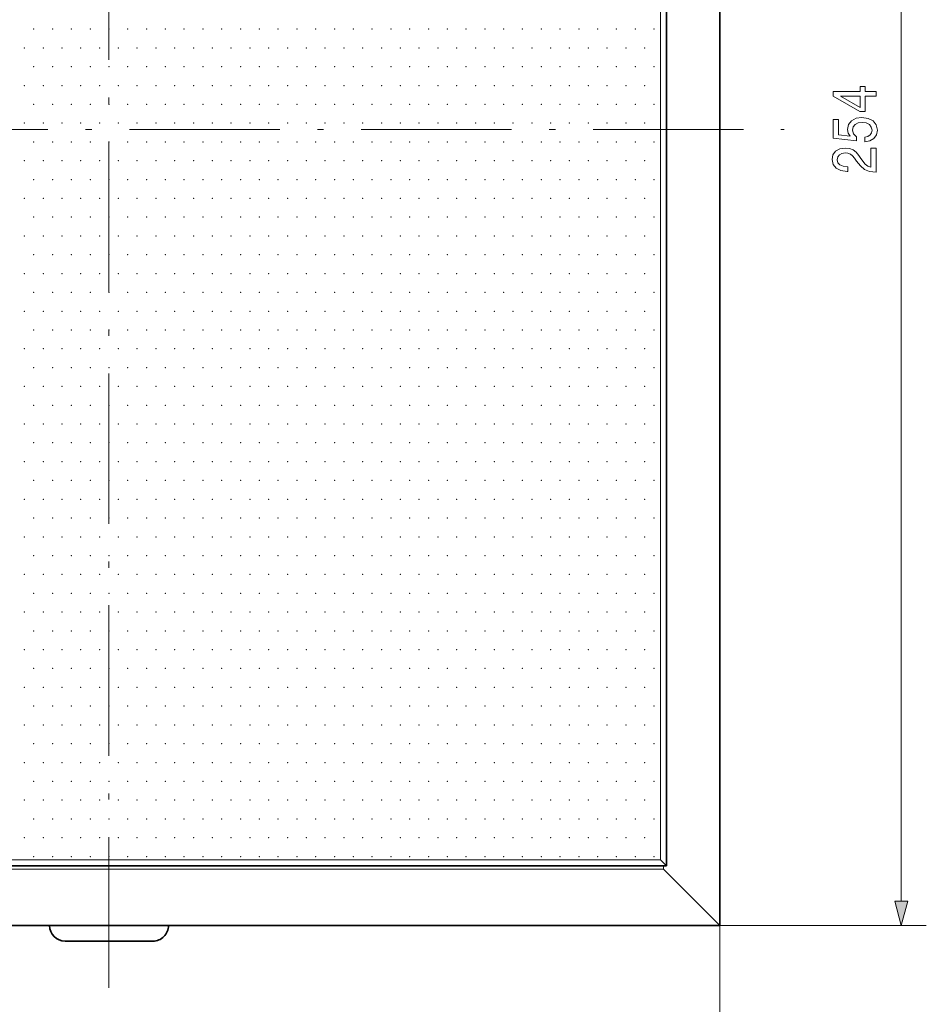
# Model space of a CAD drawing. Extents: x 0 to 354, y 0 to 250.
# Tile 3 of 14: x 72 to 145, y 89 to 168. Entities that reach past the tile are written whole.
import ezdxf

# ---------------------------------------------------------------- set-up
doc = ezdxf.new("R2010")
doc.units = 0
doc.linetypes.add('DASHDOT', pattern=[18.5, 12, -3, 0.5, -3])

msp = doc.modelspace()

# ---------------------------------------------------------------- linework, layer by layer
at = {"color": 7, "linetype": 'DASHDOT', "lineweight": 13}
for p, q in [((79.474258, 90.480713), (79.474258, 227.398163)), ((25.602386, 158.939438), (133.34613, 158.939438))]:
    msp.add_line(p, q, dxfattribs=at)
at = {"color": 7, "lineweight": 35}
for p, q in [((128.224258, 222.439438), (128.224258, 95.439438)), ((123.974258, 217.689438), (123.974258, 100.189438)), ((35.474258, 100.189438), (123.724258, 100.189438)), ((30.724258, 95.439438), (128.224258, 95.439438))]:
    msp.add_line(p, q, dxfattribs=at)
at = {"color": 7, "lineweight": 13}
for p, q in [((142.699814, 97.371292), (142.699814, 220.507584)), ((123.474258, 217.189438), (123.474258, 100.689438)), ((35.974258, 100.689438), (123.474258, 100.689438)), ((35.224258, 99.939438), (123.724258, 99.939438))]:
    msp.add_line(p, q, dxfattribs=at)
at = {"color": 7, "lineweight": 35, "ltscale": 0.017678}
msp.add_line((123.474258, 100.689438), (123.974258, 100.189438), dxfattribs=at)
at = {"color": 7, "lineweight": 13, "ltscale": 0.00625}
msp.add_line((123.724258, 100.189438), (123.724258, 99.939438), dxfattribs=at)
at = {"color": 7, "lineweight": 35, "ltscale": 0.00625}
msp.add_line((123.724258, 100.189438), (123.974258, 100.189438), dxfattribs=at)
at = {"color": 7, "lineweight": 35, "ltscale": 0.159099}
msp.add_line((123.724258, 99.939438), (128.224258, 95.439438), dxfattribs=at)
at = {"color": 7, "lineweight": 13, "ltscale": 0.378402}
msp.add_line((128.224258, 95.439438), (128.224258, 80.30336), dxfattribs=at)
at = {"color": 7, "lineweight": 13, "ltscale": 0.411889}
msp.add_line((128.224258, 95.439438), (144.699814, 95.439438), dxfattribs=at)
at = {"color": 7, "lineweight": 35, "ltscale": 0.175}
msp.add_line((82.974258, 94.189438), (75.974258, 94.189438), dxfattribs=at)
at = {"color": 7, "lineweight": 13}
for points in [[(140.699814, 161.590149), (140.699814, 161.953278), (139.832382, 161.953278), (139.832382, 162.352692), (139.428925, 162.352692), (139.428925, 161.953278), (137.275452, 161.953278), (137.275452, 161.586121), (139.38858, 160.359619), (139.832382, 160.359619), (139.832382, 161.590149)], [(139.428925, 160.698517), (137.860474, 161.590149), (139.428925, 161.590149)], [(139.786987, 157.938858), (140.200531, 158.027618), (140.5233, 158.225311), (140.725037, 158.515808), (140.80069, 158.886993), (140.7099, 159.294479), (140.462784, 159.61322), (140.069412, 159.814941), (139.565094, 159.891602), (139.096069, 159.823013), (138.727905, 159.629349), (138.490875, 159.326752), (138.405151, 158.935394), (138.465668, 158.632813), (138.63208, 158.398804), (137.689011, 158.51178), (137.689011, 159.738281), (137.275452, 159.738281), (137.275452, 158.241455), (139.131378, 158.019562), (139.131378, 158.342316), (138.894348, 158.576324), (138.808594, 158.874878), (138.864075, 159.133102), (139.025452, 159.330795), (139.272583, 159.455872), (139.590302, 159.500244), (139.90802, 159.455872), (140.155151, 159.326752), (140.311493, 159.129059), (140.366959, 158.874878), (140.331665, 158.661057), (140.215668, 158.495636), (140.034119, 158.374603), (139.786987, 158.314087)], [(140.699814, 155.526184), (140.699814, 157.450684), (140.266098, 157.450684), (140.266098, 155.929642), (140.029068, 156.014374), (139.832382, 156.159607), (139.474304, 156.607452), (139.323013, 156.84549), (139.106155, 157.111771), (138.854004, 157.301392), (138.556442, 157.410339), (138.218536, 157.450684), (137.794922, 157.38208), (137.462067, 157.192474), (137.250244, 156.901978), (137.174591, 156.526764), (137.26033, 156.139435), (137.497375, 155.84491), (137.87561, 155.655289), (138.374878, 155.590729), (138.445496, 155.590729), (138.445496, 155.957886), (138.405151, 155.957886), (138.062195, 155.994202), (137.810043, 156.103119), (137.648651, 156.276611), (137.593185, 156.506592), (137.643616, 156.740601), (137.769699, 156.914078), (137.966385, 157.027039), (138.213501, 157.067383), (138.445496, 157.039154), (138.642181, 156.962494), (138.813644, 156.833389), (138.964935, 156.655869), (139.126328, 156.417816), (139.439011, 156.02243), (139.771851, 155.744049), (140.175323, 155.578629), (140.684692, 155.526184)], [(142.182175, 97.371292), (142.699814, 95.439438), (143.217453, 97.371292)]]:
    msp.add_lwpolyline(points, close=True, dxfattribs=at)
at = {"color": 7, "lineweight": 35}
for centre, start, end in [((75.974258, 95.439438), 180.000005, 269.999997), ((82.974258, 95.439438), 269.999997, 360)]:
    msp.add_arc(centre, 1.25, start, end, dxfattribs=at)
at = {"color": 7, "lineweight": 5}
for p in [(73.474258, 166.939438), (74.974258, 166.939438), (76.474258, 166.939438), (77.974258, 166.939438), (79.474258, 166.939438), (80.974258, 166.939438), (82.474258, 166.939438), (83.974258, 166.939438), (85.474258, 166.939438), (86.974258, 166.939438), (88.474258, 166.939438), (89.974258, 166.939438), (91.474258, 166.939438), (92.974258, 166.939438), (94.474258, 166.939438), (95.974258, 166.939438), (97.474258, 166.939438), (98.974258, 166.939438), (100.474258, 166.939438), (101.974258, 166.939438), (103.474258, 166.939438), (104.974258, 166.939438), (106.474258, 166.939438), (107.974258, 166.939438), (109.474258, 166.939438), (110.974258, 166.939438), (112.474258, 166.939438), (113.974258, 166.939438), (115.474258, 166.939438), (116.974258, 166.939438), (118.474258, 166.939438), (119.974258, 166.939438), (121.474258, 166.939438), (122.974258, 166.939438), (72.724258, 165.439438), (74.224258, 165.439438), (75.724258, 165.439438), (77.224258, 165.439438), (78.724258, 165.439438), (80.224258, 165.439438), (81.724258, 165.439438), (83.224258, 165.439438), (84.724258, 165.439438), (86.224258, 165.439438), (87.724258, 165.439438), (89.224258, 165.439438), (90.724258, 165.439438), (92.224258, 165.439438), (93.724258, 165.439438), (95.224258, 165.439438), (96.724258, 165.439438), (98.224258, 165.439438), (99.724258, 165.439438), (101.224258, 165.439438), (102.724258, 165.439438), (104.224258, 165.439438), (105.724258, 165.439438), (107.224258, 165.439438), (108.724258, 165.439438), (110.224258, 165.439438), (111.724258, 165.439438), (113.224258, 165.439438), (114.724258, 165.439438), (116.224258, 165.439438), (117.724258, 165.439438), (119.224258, 165.439438), (120.724258, 165.439438), (122.224258, 165.439438), (73.474258, 163.939438), (74.974258, 163.939438), (76.474258, 163.939438), (77.974258, 163.939438), (79.474258, 163.939438), (80.974258, 163.939438), (82.474258, 163.939438), (83.974258, 163.939438), (85.474258, 163.939438), (86.974258, 163.939438), (88.474258, 163.939438), (89.974258, 163.939438), (91.474258, 163.939438), (92.974258, 163.939438), (94.474258, 163.939438), (95.974258, 163.939438), (97.474258, 163.939438), (98.974258, 163.939438), (100.474258, 163.939438), (101.974258, 163.939438), (103.474258, 163.939438), (104.974258, 163.939438), (106.474258, 163.939438), (107.974258, 163.939438), (109.474258, 163.939438), (110.974258, 163.939438), (112.474258, 163.939438), (113.974258, 163.939438), (115.474258, 163.939438), (116.974258, 163.939438), (118.474258, 163.939438), (119.974258, 163.939438), (121.474258, 163.939438), (122.974258, 163.939438), (72.724258, 162.439438), (74.224258, 162.439438), (75.724258, 162.439438), (77.224258, 162.439438), (78.724258, 162.439438), (80.224258, 162.439438), (81.724258, 162.439438), (83.224258, 162.439438), (84.724258, 162.439438), (86.224258, 162.439438), (87.724258, 162.439438), (89.224258, 162.439438), (90.724258, 162.439438), (92.224258, 162.439438), (93.724258, 162.439438), (95.224258, 162.439438), (96.724258, 162.439438), (98.224258, 162.439438), (99.724258, 162.439438), (101.224258, 162.439438), (102.724258, 162.439438), (104.224258, 162.439438), (105.724258, 162.439438), (107.224258, 162.439438), (108.724258, 162.439438), (110.224258, 162.439438), (111.724258, 162.439438), (113.224258, 162.439438), (114.724258, 162.439438), (116.224258, 162.439438), (117.724258, 162.439438), (119.224258, 162.439438), (120.724258, 162.439438), (122.224258, 162.439438), (73.474258, 160.939438), (74.974258, 160.939438), (76.474258, 160.939438), (77.974258, 160.939438), (79.474258, 160.939438), (80.974258, 160.939438), (82.474258, 160.939438), (83.974258, 160.939438), (85.474258, 160.939438), (86.974258, 160.939438), (88.474258, 160.939438), (89.974258, 160.939438), (91.474258, 160.939438), (92.974258, 160.939438), (94.474258, 160.939438), (95.974258, 160.939438), (97.474258, 160.939438), (98.974258, 160.939438), (100.474258, 160.939438), (101.974258, 160.939438), (103.474258, 160.939438), (104.974258, 160.939438), (106.474258, 160.939438), (107.974258, 160.939438), (109.474258, 160.939438), (110.974258, 160.939438), (112.474258, 160.939438), (113.974258, 160.939438), (115.474258, 160.939438), (116.974258, 160.939438), (118.474258, 160.939438), (119.974258, 160.939438), (121.474258, 160.939438), (122.974258, 160.939438), (72.724258, 159.439438), (74.224258, 159.439438), (75.724258, 159.439438), (77.224258, 159.439438), (78.724258, 159.439438), (80.224258, 159.439438), (81.724258, 159.439438), (83.224258, 159.439438), (84.724258, 159.439438), (86.224258, 159.439438), (87.724258, 159.439438), (89.224258, 159.439438), (90.724258, 159.439438), (92.224258, 159.439438), (93.724258, 159.439438), (95.224258, 159.439438), (96.724258, 159.439438), (98.224258, 159.439438), (99.724258, 159.439438), (101.224258, 159.439438), (102.724258, 159.439438), (104.224258, 159.439438), (105.724258, 159.439438), (107.224258, 159.439438), (108.724258, 159.439438), (110.224258, 159.439438), (111.724258, 159.439438), (113.224258, 159.439438), (114.724258, 159.439438), (116.224258, 159.439438), (117.724258, 159.439438), (119.224258, 159.439438), (120.724258, 159.439438), (122.224258, 159.439438), (73.474258, 157.939438), (74.974258, 157.939438), (76.474258, 157.939438), (77.974258, 157.939438), (79.474258, 157.939438), (80.974258, 157.939438), (82.474258, 157.939438), (83.974258, 157.939438), (85.474258, 157.939438), (86.974258, 157.939438), (88.474258, 157.939438), (89.974258, 157.939438), (91.474258, 157.939438), (92.974258, 157.939438), (94.474258, 157.939438), (95.974258, 157.939438), (97.474258, 157.939438), (98.974258, 157.939438), (100.474258, 157.939438), (101.974258, 157.939438), (103.474258, 157.939438), (104.974258, 157.939438), (106.474258, 157.939438), (107.974258, 157.939438), (109.474258, 157.939438), (110.974258, 157.939438), (112.474258, 157.939438), (113.974258, 157.939438), (115.474258, 157.939438), (116.974258, 157.939438), (118.474258, 157.939438), (119.974258, 157.939438), (121.474258, 157.939438), (122.974258, 157.939438), (72.724258, 156.439438), (74.224258, 156.439438), (75.724258, 156.439438), (77.224258, 156.439438), (78.724258, 156.439438), (80.224258, 156.439438), (81.724258, 156.439438), (83.224258, 156.439438), (84.724258, 156.439438), (86.224258, 156.439438), (87.724258, 156.439438), (89.224258, 156.439438), (90.724258, 156.439438), (92.224258, 156.439438), (93.724258, 156.439438), (95.224258, 156.439438), (96.724258, 156.439438), (98.224258, 156.439438), (99.724258, 156.439438), (101.224258, 156.439438), (102.724258, 156.439438), (104.224258, 156.439438), (105.724258, 156.439438), (107.224258, 156.439438), (108.724258, 156.439438), (110.224258, 156.439438), (111.724258, 156.439438), (113.224258, 156.439438), (114.724258, 156.439438), (116.224258, 156.439438), (117.724258, 156.439438), (119.224258, 156.439438), (120.724258, 156.439438), (122.224258, 156.439438), (73.474258, 154.939438), (74.974258, 154.939438), (76.474258, 154.939438), (77.974258, 154.939438), (79.474258, 154.939438), (80.974258, 154.939438), (82.474258, 154.939438), (83.974258, 154.939438), (85.474258, 154.939438), (86.974258, 154.939438), (88.474258, 154.939438), (89.974258, 154.939438), (91.474258, 154.939438), (92.974258, 154.939438), (94.474258, 154.939438), (95.974258, 154.939438), (97.474258, 154.939438), (98.974258, 154.939438), (100.474258, 154.939438), (101.974258, 154.939438), (103.474258, 154.939438), (104.974258, 154.939438), (106.474258, 154.939438), (107.974258, 154.939438), (109.474258, 154.939438), (110.974258, 154.939438), (112.474258, 154.939438), (113.974258, 154.939438), (115.474258, 154.939438), (116.974258, 154.939438), (118.474258, 154.939438), (119.974258, 154.939438), (121.474258, 154.939438), (122.974258, 154.939438), (72.724258, 153.439438), (74.224258, 153.439438), (75.724258, 153.439438), (77.224258, 153.439438), (78.724258, 153.439438), (80.224258, 153.439438), (81.724258, 153.439438), (83.224258, 153.439438), (84.724258, 153.439438), (86.224258, 153.439438), (87.724258, 153.439438), (89.224258, 153.439438), (90.724258, 153.439438), (92.224258, 153.439438), (93.724258, 153.439438), (95.224258, 153.439438), (96.724258, 153.439438), (98.224258, 153.439438), (99.724258, 153.439438), (101.224258, 153.439438), (102.724258, 153.439438), (104.224258, 153.439438), (105.724258, 153.439438), (107.224258, 153.439438), (108.724258, 153.439438), (110.224258, 153.439438), (111.724258, 153.439438), (113.224258, 153.439438), (114.724258, 153.439438), (116.224258, 153.439438), (117.724258, 153.439438), (119.224258, 153.439438), (120.724258, 153.439438), (122.224258, 153.439438), (73.474258, 151.939438), (74.974258, 151.939438), (76.474258, 151.939438), (77.974258, 151.939438), (79.474258, 151.939438), (80.974258, 151.939438), (82.474258, 151.939438), (83.974258, 151.939438), (85.474258, 151.939438), (86.974258, 151.939438), (88.474258, 151.939438), (89.974258, 151.939438), (91.474258, 151.939438), (92.974258, 151.939438), (94.474258, 151.939438), (95.974258, 151.939438), (97.474258, 151.939438), (98.974258, 151.939438), (100.474258, 151.939438), (101.974258, 151.939438), (103.474258, 151.939438), (104.974258, 151.939438), (106.474258, 151.939438), (107.974258, 151.939438), (109.474258, 151.939438), (110.974258, 151.939438), (112.474258, 151.939438), (113.974258, 151.939438), (115.474258, 151.939438), (116.974258, 151.939438), (118.474258, 151.939438), (119.974258, 151.939438), (121.474258, 151.939438), (122.974258, 151.939438), (72.724258, 150.439438), (74.224258, 150.439438), (75.724258, 150.439438), (77.224258, 150.439438), (78.724258, 150.439438), (80.224258, 150.439438), (81.724258, 150.439438), (83.224258, 150.439438), (84.724258, 150.439438), (86.224258, 150.439438), (87.724258, 150.439438), (89.224258, 150.439438), (90.724258, 150.439438), (92.224258, 150.439438), (93.724258, 150.439438), (95.224258, 150.439438), (96.724258, 150.439438), (98.224258, 150.439438), (99.724258, 150.439438), (101.224258, 150.439438), (102.724258, 150.439438), (104.224258, 150.439438), (105.724258, 150.439438), (107.224258, 150.439438), (108.724258, 150.439438), (110.224258, 150.439438), (111.724258, 150.439438), (113.224258, 150.439438), (114.724258, 150.439438), (116.224258, 150.439438), (117.724258, 150.439438), (119.224258, 150.439438), (120.724258, 150.439438), (122.224258, 150.439438), (73.474258, 148.939438), (74.974258, 148.939438), (76.474258, 148.939438), (77.974258, 148.939438), (79.474258, 148.939438), (80.974258, 148.939438), (82.474258, 148.939438), (83.974258, 148.939438), (85.474258, 148.939438), (86.974258, 148.939438), (88.474258, 148.939438), (89.974258, 148.939438), (91.474258, 148.939438), (92.974258, 148.939438), (94.474258, 148.939438), (95.974258, 148.939438), (97.474258, 148.939438), (98.974258, 148.939438), (100.474258, 148.939438), (101.974258, 148.939438), (103.474258, 148.939438), (104.974258, 148.939438), (106.474258, 148.939438), (107.974258, 148.939438), (109.474258, 148.939438), (110.974258, 148.939438), (112.474258, 148.939438), (113.974258, 148.939438), (115.474258, 148.939438), (116.974258, 148.939438), (118.474258, 148.939438), (119.974258, 148.939438), (121.474258, 148.939438), (122.974258, 148.939438), (72.724258, 147.439438), (74.224258, 147.439438), (75.724258, 147.439438), (77.224258, 147.439438), (78.724258, 147.439438), (80.224258, 147.439438), (81.724258, 147.439438), (83.224258, 147.439438), (84.724258, 147.439438), (86.224258, 147.439438), (87.724258, 147.439438), (89.224258, 147.439438), (90.724258, 147.439438), (92.224258, 147.439438), (93.724258, 147.439438), (95.224258, 147.439438), (96.724258, 147.439438), (98.224258, 147.439438), (99.724258, 147.439438), (101.224258, 147.439438), (102.724258, 147.439438), (104.224258, 147.439438), (105.724258, 147.439438), (107.224258, 147.439438), (108.724258, 147.439438), (110.224258, 147.439438), (111.724258, 147.439438), (113.224258, 147.439438), (114.724258, 147.439438), (116.224258, 147.439438), (117.724258, 147.439438), (119.224258, 147.439438), (120.724258, 147.439438), (122.224258, 147.439438), (73.474258, 145.939438), (74.974258, 145.939438), (76.474258, 145.939438), (77.974258, 145.939438), (79.474258, 145.939438), (80.974258, 145.939438), (82.474258, 145.939438), (83.974258, 145.939438), (85.474258, 145.939438), (86.974258, 145.939438), (88.474258, 145.939438), (89.974258, 145.939438), (91.474258, 145.939438), (92.974258, 145.939438), (94.474258, 145.939438), (95.974258, 145.939438), (97.474258, 145.939438), (98.974258, 145.939438), (100.474258, 145.939438), (101.974258, 145.939438), (103.474258, 145.939438), (104.974258, 145.939438), (106.474258, 145.939438), (107.974258, 145.939438), (109.474258, 145.939438), (110.974258, 145.939438), (112.474258, 145.939438), (113.974258, 145.939438), (115.474258, 145.939438), (116.974258, 145.939438), (118.474258, 145.939438), (119.974258, 145.939438), (121.474258, 145.939438), (122.974258, 145.939438), (72.724258, 144.439438), (74.224258, 144.439438), (75.724258, 144.439438), (77.224258, 144.439438), (78.724258, 144.439438), (80.224258, 144.439438), (81.724258, 144.439438), (83.224258, 144.439438), (84.724258, 144.439438), (86.224258, 144.439438), (87.724258, 144.439438), (89.224258, 144.439438), (90.724258, 144.439438), (92.224258, 144.439438), (93.724258, 144.439438), (95.224258, 144.439438), (96.724258, 144.439438), (98.224258, 144.439438), (99.724258, 144.439438), (101.224258, 144.439438), (102.724258, 144.439438), (104.224258, 144.439438), (105.724258, 144.439438), (107.224258, 144.439438), (108.724258, 144.439438), (110.224258, 144.439438), (111.724258, 144.439438), (113.224258, 144.439438), (114.724258, 144.439438), (116.224258, 144.439438), (117.724258, 144.439438), (119.224258, 144.439438), (120.724258, 144.439438), (122.224258, 144.439438), (73.474258, 142.939438), (74.974258, 142.939438), (76.474258, 142.939438), (77.974258, 142.939438), (79.474258, 142.939438), (80.974258, 142.939438), (82.474258, 142.939438), (83.974258, 142.939438), (85.474258, 142.939438), (86.974258, 142.939438), (88.474258, 142.939438), (89.974258, 142.939438), (91.474258, 142.939438), (92.974258, 142.939438), (94.474258, 142.939438), (95.974258, 142.939438), (97.474258, 142.939438), (98.974258, 142.939438), (100.474258, 142.939438), (101.974258, 142.939438), (103.474258, 142.939438), (104.974258, 142.939438), (106.474258, 142.939438), (107.974258, 142.939438), (109.474258, 142.939438), (110.974258, 142.939438), (112.474258, 142.939438), (113.974258, 142.939438), (115.474258, 142.939438), (116.974258, 142.939438), (118.474258, 142.939438), (119.974258, 142.939438), (121.474258, 142.939438), (122.974258, 142.939438), (72.724258, 141.439438), (74.224258, 141.439438), (75.724258, 141.439438), (77.224258, 141.439438), (78.724258, 141.439438), (80.224258, 141.439438), (81.724258, 141.439438), (83.224258, 141.439438), (84.724258, 141.439438), (86.224258, 141.439438), (87.724258, 141.439438), (89.224258, 141.439438), (90.724258, 141.439438), (92.224258, 141.439438), (93.724258, 141.439438), (95.224258, 141.439438), (96.724258, 141.439438), (98.224258, 141.439438), (99.724258, 141.439438), (101.224258, 141.439438), (102.724258, 141.439438), (104.224258, 141.439438), (105.724258, 141.439438), (107.224258, 141.439438), (108.724258, 141.439438), (110.224258, 141.439438), (111.724258, 141.439438), (113.224258, 141.439438), (114.724258, 141.439438), (116.224258, 141.439438), (117.724258, 141.439438), (119.224258, 141.439438), (120.724258, 141.439438), (122.224258, 141.439438), (73.474258, 139.939438), (74.974258, 139.939438), (76.474258, 139.939438), (77.974258, 139.939438), (79.474258, 139.939438), (80.974258, 139.939438), (82.474258, 139.939438), (83.974258, 139.939438), (85.474258, 139.939438), (86.974258, 139.939438), (88.474258, 139.939438), (89.974258, 139.939438), (91.474258, 139.939438), (92.974258, 139.939438), (94.474258, 139.939438), (95.974258, 139.939438), (97.474258, 139.939438), (98.974258, 139.939438), (100.474258, 139.939438), (101.974258, 139.939438), (103.474258, 139.939438), (104.974258, 139.939438), (106.474258, 139.939438), (107.974258, 139.939438), (109.474258, 139.939438), (110.974258, 139.939438), (112.474258, 139.939438), (113.974258, 139.939438), (115.474258, 139.939438), (116.974258, 139.939438), (118.474258, 139.939438), (119.974258, 139.939438), (121.474258, 139.939438), (122.974258, 139.939438), (72.724258, 138.439438), (74.224258, 138.439438), (75.724258, 138.439438), (77.224258, 138.439438), (78.724258, 138.439438), (80.224258, 138.439438), (81.724258, 138.439438), (83.224258, 138.439438), (84.724258, 138.439438), (86.224258, 138.439438), (87.724258, 138.439438), (89.224258, 138.439438), (90.724258, 138.439438), (92.224258, 138.439438), (93.724258, 138.439438), (95.224258, 138.439438), (96.724258, 138.439438), (98.224258, 138.439438), (99.724258, 138.439438), (101.224258, 138.439438), (102.724258, 138.439438), (104.224258, 138.439438), (105.724258, 138.439438), (107.224258, 138.439438), (108.724258, 138.439438), (110.224258, 138.439438), (111.724258, 138.439438), (113.224258, 138.439438), (114.724258, 138.439438), (116.224258, 138.439438), (117.724258, 138.439438), (119.224258, 138.439438), (120.724258, 138.439438), (122.224258, 138.439438), (73.474258, 136.939438), (74.974258, 136.939438), (76.474258, 136.939438), (77.974258, 136.939438), (79.474258, 136.939438), (80.974258, 136.939438), (82.474258, 136.939438), (83.974258, 136.939438), (85.474258, 136.939438), (86.974258, 136.939438), (88.474258, 136.939438), (89.974258, 136.939438), (91.474258, 136.939438), (92.974258, 136.939438), (94.474258, 136.939438), (95.974258, 136.939438), (97.474258, 136.939438), (98.974258, 136.939438), (100.474258, 136.939438), (101.974258, 136.939438), (103.474258, 136.939438), (104.974258, 136.939438), (106.474258, 136.939438), (107.974258, 136.939438), (109.474258, 136.939438), (110.974258, 136.939438), (112.474258, 136.939438), (113.974258, 136.939438), (115.474258, 136.939438), (116.974258, 136.939438), (118.474258, 136.939438), (119.974258, 136.939438), (121.474258, 136.939438), (122.974258, 136.939438), (72.724258, 135.439438), (74.224258, 135.439438), (75.724258, 135.439438), (77.224258, 135.439438), (78.724258, 135.439438), (80.224258, 135.439438), (81.724258, 135.439438), (83.224258, 135.439438), (84.724258, 135.439438), (86.224258, 135.439438), (87.724258, 135.439438), (89.224258, 135.439438), (90.724258, 135.439438), (92.224258, 135.439438), (93.724258, 135.439438), (95.224258, 135.439438), (96.724258, 135.439438), (98.224258, 135.439438), (99.724258, 135.439438), (101.224258, 135.439438), (102.724258, 135.439438), (104.224258, 135.439438), (105.724258, 135.439438), (107.224258, 135.439438), (108.724258, 135.439438), (110.224258, 135.439438), (111.724258, 135.439438), (113.224258, 135.439438), (114.724258, 135.439438), (116.224258, 135.439438), (117.724258, 135.439438), (119.224258, 135.439438), (120.724258, 135.439438), (122.224258, 135.439438), (73.474258, 133.939438), (74.974258, 133.939438), (76.474258, 133.939438), (77.974258, 133.939438), (79.474258, 133.939438), (80.974258, 133.939438), (82.474258, 133.939438), (83.974258, 133.939438), (85.474258, 133.939438), (86.974258, 133.939438), (88.474258, 133.939438), (89.974258, 133.939438), (91.474258, 133.939438), (92.974258, 133.939438), (94.474258, 133.939438), (95.974258, 133.939438), (97.474258, 133.939438), (98.974258, 133.939438), (100.474258, 133.939438), (101.974258, 133.939438), (103.474258, 133.939438), (104.974258, 133.939438), (106.474258, 133.939438), (107.974258, 133.939438), (109.474258, 133.939438), (110.974258, 133.939438), (112.474258, 133.939438), (113.974258, 133.939438), (115.474258, 133.939438), (116.974258, 133.939438), (118.474258, 133.939438), (119.974258, 133.939438), (121.474258, 133.939438), (122.974258, 133.939438), (72.724258, 132.439438), (74.224258, 132.439438), (75.724258, 132.439438), (77.224258, 132.439438), (78.724258, 132.439438), (80.224258, 132.439438), (81.724258, 132.439438), (83.224258, 132.439438), (84.724258, 132.439438), (86.224258, 132.439438), (87.724258, 132.439438), (89.224258, 132.439438), (90.724258, 132.439438), (92.224258, 132.439438), (93.724258, 132.439438), (95.224258, 132.439438), (96.724258, 132.439438), (98.224258, 132.439438), (99.724258, 132.439438), (101.224258, 132.439438), (102.724258, 132.439438), (104.224258, 132.439438), (105.724258, 132.439438), (107.224258, 132.439438), (108.724258, 132.439438), (110.224258, 132.439438), (111.724258, 132.439438), (113.224258, 132.439438), (114.724258, 132.439438), (116.224258, 132.439438), (117.724258, 132.439438), (119.224258, 132.439438), (120.724258, 132.439438), (122.224258, 132.439438), (73.474258, 130.939438), (74.974258, 130.939438), (76.474258, 130.939438), (77.974258, 130.939438), (79.474258, 130.939438), (80.974258, 130.939438), (82.474258, 130.939438), (83.974258, 130.939438), (85.474258, 130.939438), (86.974258, 130.939438), (88.474258, 130.939438), (89.974258, 130.939438), (91.474258, 130.939438), (92.974258, 130.939438), (94.474258, 130.939438), (95.974258, 130.939438), (97.474258, 130.939438), (98.974258, 130.939438), (100.474258, 130.939438), (101.974258, 130.939438), (103.474258, 130.939438), (104.974258, 130.939438), (106.474258, 130.939438), (107.974258, 130.939438), (109.474258, 130.939438), (110.974258, 130.939438), (112.474258, 130.939438), (113.974258, 130.939438), (115.474258, 130.939438), (116.974258, 130.939438), (118.474258, 130.939438), (119.974258, 130.939438), (121.474258, 130.939438), (122.974258, 130.939438), (72.724258, 129.439438), (74.224258, 129.439438), (75.724258, 129.439438), (77.224258, 129.439438), (78.724258, 129.439438), (80.224258, 129.439438), (81.724258, 129.439438), (83.224258, 129.439438), (84.724258, 129.439438), (86.224258, 129.439438), (87.724258, 129.439438), (89.224258, 129.439438), (90.724258, 129.439438), (92.224258, 129.439438), (93.724258, 129.439438), (95.224258, 129.439438), (96.724258, 129.439438), (98.224258, 129.439438), (99.724258, 129.439438), (101.224258, 129.439438), (102.724258, 129.439438), (104.224258, 129.439438), (105.724258, 129.439438), (107.224258, 129.439438), (108.724258, 129.439438), (110.224258, 129.439438), (111.724258, 129.439438), (113.224258, 129.439438), (114.724258, 129.439438), (116.224258, 129.439438), (117.724258, 129.439438), (119.224258, 129.439438), (120.724258, 129.439438), (122.224258, 129.439438), (73.474258, 127.939438), (74.974258, 127.939438), (76.474258, 127.939438), (77.974258, 127.939438), (79.474258, 127.939438), (80.974258, 127.939438), (82.474258, 127.939438), (83.974258, 127.939438), (85.474258, 127.939438), (86.974258, 127.939438), (88.474258, 127.939438), (89.974258, 127.939438), (91.474258, 127.939438), (92.974258, 127.939438), (94.474258, 127.939438), (95.974258, 127.939438), (97.474258, 127.939438), (98.974258, 127.939438), (100.474258, 127.939438), (101.974258, 127.939438), (103.474258, 127.939438), (104.974258, 127.939438), (106.474258, 127.939438), (107.974258, 127.939438), (109.474258, 127.939438), (110.974258, 127.939438), (112.474258, 127.939438), (113.974258, 127.939438), (115.474258, 127.939438), (116.974258, 127.939438), (118.474258, 127.939438), (119.974258, 127.939438), (121.474258, 127.939438), (122.974258, 127.939438), (72.724258, 126.439438), (74.224258, 126.439438), (75.724258, 126.439438), (77.224258, 126.439438), (78.724258, 126.439438), (80.224258, 126.439438), (81.724258, 126.439438), (83.224258, 126.439438), (84.724258, 126.439438), (86.224258, 126.439438), (87.724258, 126.439438), (89.224258, 126.439438), (90.724258, 126.439438), (92.224258, 126.439438), (93.724258, 126.439438), (95.224258, 126.439438), (96.724258, 126.439438), (98.224258, 126.439438), (99.724258, 126.439438), (101.224258, 126.439438), (102.724258, 126.439438), (104.224258, 126.439438), (105.724258, 126.439438), (107.224258, 126.439438), (108.724258, 126.439438), (110.224258, 126.439438), (111.724258, 126.439438), (113.224258, 126.439438), (114.724258, 126.439438), (116.224258, 126.439438), (117.724258, 126.439438), (119.224258, 126.439438), (120.724258, 126.439438), (122.224258, 126.439438), (73.474258, 124.939438), (74.974258, 124.939438), (76.474258, 124.939438), (77.974258, 124.939438), (79.474258, 124.939438), (80.974258, 124.939438), (82.474258, 124.939438), (83.974258, 124.939438), (85.474258, 124.939438), (86.974258, 124.939438), (88.474258, 124.939438), (89.974258, 124.939438), (91.474258, 124.939438), (92.974258, 124.939438), (94.474258, 124.939438), (95.974258, 124.939438), (97.474258, 124.939438), (98.974258, 124.939438), (100.474258, 124.939438), (101.974258, 124.939438), (103.474258, 124.939438), (104.974258, 124.939438), (106.474258, 124.939438), (107.974258, 124.939438), (109.474258, 124.939438), (110.974258, 124.939438), (112.474258, 124.939438), (113.974258, 124.939438), (115.474258, 124.939438), (116.974258, 124.939438), (118.474258, 124.939438), (119.974258, 124.939438), (121.474258, 124.939438), (122.974258, 124.939438), (72.724258, 123.439438), (74.224258, 123.439438), (75.724258, 123.439438), (77.224258, 123.439438), (78.724258, 123.439438), (80.224258, 123.439438), (81.724258, 123.439438), (83.224258, 123.439438), (84.724258, 123.439438), (86.224258, 123.439438), (87.724258, 123.439438), (89.224258, 123.439438), (90.724258, 123.439438), (92.224258, 123.439438), (93.724258, 123.439438), (95.224258, 123.439438), (96.724258, 123.439438), (98.224258, 123.439438), (99.724258, 123.439438), (101.224258, 123.439438), (102.724258, 123.439438), (104.224258, 123.439438), (105.724258, 123.439438), (107.224258, 123.439438), (108.724258, 123.439438), (110.224258, 123.439438), (111.724258, 123.439438), (113.224258, 123.439438), (114.724258, 123.439438), (116.224258, 123.439438), (117.724258, 123.439438), (119.224258, 123.439438), (120.724258, 123.439438), (122.224258, 123.439438), (73.474258, 121.939438), (74.974258, 121.939438), (76.474258, 121.939438), (77.974258, 121.939438), (79.474258, 121.939438), (80.974258, 121.939438), (82.474258, 121.939438), (83.974258, 121.939438), (85.474258, 121.939438), (86.974258, 121.939438), (88.474258, 121.939438), (89.974258, 121.939438), (91.474258, 121.939438), (92.974258, 121.939438), (94.474258, 121.939438), (95.974258, 121.939438), (97.474258, 121.939438), (98.974258, 121.939438), (100.474258, 121.939438), (101.974258, 121.939438), (103.474258, 121.939438), (104.974258, 121.939438), (106.474258, 121.939438), (107.974258, 121.939438), (109.474258, 121.939438), (110.974258, 121.939438), (112.474258, 121.939438), (113.974258, 121.939438), (115.474258, 121.939438), (116.974258, 121.939438), (118.474258, 121.939438), (119.974258, 121.939438), (121.474258, 121.939438), (122.974258, 121.939438), (72.724258, 120.439438), (74.224258, 120.439438), (75.724258, 120.439438), (77.224258, 120.439438), (78.724258, 120.439438), (80.224258, 120.439438), (81.724258, 120.439438), (83.224258, 120.439438), (84.724258, 120.439438), (86.224258, 120.439438), (87.724258, 120.439438), (89.224258, 120.439438), (90.724258, 120.439438), (92.224258, 120.439438), (93.724258, 120.439438), (95.224258, 120.439438), (96.724258, 120.439438), (98.224258, 120.439438), (99.724258, 120.439438), (101.224258, 120.439438), (102.724258, 120.439438), (104.224258, 120.439438), (105.724258, 120.439438), (107.224258, 120.439438), (108.724258, 120.439438), (110.224258, 120.439438), (111.724258, 120.439438), (113.224258, 120.439438), (114.724258, 120.439438), (116.224258, 120.439438), (117.724258, 120.439438), (119.224258, 120.439438), (120.724258, 120.439438), (122.224258, 120.439438), (73.474258, 118.939438), (74.974258, 118.939438), (76.474258, 118.939438), (77.974258, 118.939438), (79.474258, 118.939438), (80.974258, 118.939438), (82.474258, 118.939438), (83.974258, 118.939438), (85.474258, 118.939438), (86.974258, 118.939438), (88.474258, 118.939438), (89.974258, 118.939438), (91.474258, 118.939438), (92.974258, 118.939438), (94.474258, 118.939438), (95.974258, 118.939438), (97.474258, 118.939438), (98.974258, 118.939438), (100.474258, 118.939438), (101.974258, 118.939438), (103.474258, 118.939438), (104.974258, 118.939438), (106.474258, 118.939438), (107.974258, 118.939438), (109.474258, 118.939438), (110.974258, 118.939438), (112.474258, 118.939438), (113.974258, 118.939438), (115.474258, 118.939438), (116.974258, 118.939438), (118.474258, 118.939438), (119.974258, 118.939438), (121.474258, 118.939438), (122.974258, 118.939438), (72.724258, 117.439438), (74.224258, 117.439438), (75.724258, 117.439438), (77.224258, 117.439438), (78.724258, 117.439438), (80.224258, 117.439438), (81.724258, 117.439438), (83.224258, 117.439438), (84.724258, 117.439438), (86.224258, 117.439438), (87.724258, 117.439438), (89.224258, 117.439438), (90.724258, 117.439438), (92.224258, 117.439438), (93.724258, 117.439438), (95.224258, 117.439438), (96.724258, 117.439438), (98.224258, 117.439438), (99.724258, 117.439438), (101.224258, 117.439438), (102.724258, 117.439438), (104.224258, 117.439438), (105.724258, 117.439438), (107.224258, 117.439438), (108.724258, 117.439438), (110.224258, 117.439438), (111.724258, 117.439438), (113.224258, 117.439438), (114.724258, 117.439438), (116.224258, 117.439438), (117.724258, 117.439438), (119.224258, 117.439438), (120.724258, 117.439438), (122.224258, 117.439438), (73.474258, 115.939438), (74.974258, 115.939438), (76.474258, 115.939438), (77.974258, 115.939438), (79.474258, 115.939438), (80.974258, 115.939438), (82.474258, 115.939438), (83.974258, 115.939438), (85.474258, 115.939438), (86.974258, 115.939438), (88.474258, 115.939438), (89.974258, 115.939438), (91.474258, 115.939438), (92.974258, 115.939438), (94.474258, 115.939438), (95.974258, 115.939438), (97.474258, 115.939438), (98.974258, 115.939438), (100.474258, 115.939438), (101.974258, 115.939438), (103.474258, 115.939438), (104.974258, 115.939438), (106.474258, 115.939438), (107.974258, 115.939438), (109.474258, 115.939438), (110.974258, 115.939438), (112.474258, 115.939438), (113.974258, 115.939438), (115.474258, 115.939438), (116.974258, 115.939438), (118.474258, 115.939438), (119.974258, 115.939438), (121.474258, 115.939438), (122.974258, 115.939438), (72.724258, 114.439438), (74.224258, 114.439438), (75.724258, 114.439438), (77.224258, 114.439438), (78.724258, 114.439438), (80.224258, 114.439438), (81.724258, 114.439438), (83.224258, 114.439438), (84.724258, 114.439438), (86.224258, 114.439438), (87.724258, 114.439438), (89.224258, 114.439438), (90.724258, 114.439438), (92.224258, 114.439438), (93.724258, 114.439438), (95.224258, 114.439438), (96.724258, 114.439438), (98.224258, 114.439438), (99.724258, 114.439438), (101.224258, 114.439438), (102.724258, 114.439438), (104.224258, 114.439438), (105.724258, 114.439438), (107.224258, 114.439438), (108.724258, 114.439438), (110.224258, 114.439438), (111.724258, 114.439438), (113.224258, 114.439438), (114.724258, 114.439438), (116.224258, 114.439438), (117.724258, 114.439438), (119.224258, 114.439438), (120.724258, 114.439438), (122.224258, 114.439438), (73.474258, 112.939438), (74.974258, 112.939438), (76.474258, 112.939438), (77.974258, 112.939438), (79.474258, 112.939438), (80.974258, 112.939438), (82.474258, 112.939438), (83.974258, 112.939438), (85.474258, 112.939438), (86.974258, 112.939438), (88.474258, 112.939438), (89.974258, 112.939438), (91.474258, 112.939438), (92.974258, 112.939438), (94.474258, 112.939438), (95.974258, 112.939438), (97.474258, 112.939438), (98.974258, 112.939438), (100.474258, 112.939438), (101.974258, 112.939438), (103.474258, 112.939438), (104.974258, 112.939438), (106.474258, 112.939438), (107.974258, 112.939438), (109.474258, 112.939438), (110.974258, 112.939438), (112.474258, 112.939438), (113.974258, 112.939438), (115.474258, 112.939438), (116.974258, 112.939438), (118.474258, 112.939438), (119.974258, 112.939438), (121.474258, 112.939438), (122.974258, 112.939438), (72.724258, 111.439438), (74.224258, 111.439438), (75.724258, 111.439438), (77.224258, 111.439438), (78.724258, 111.439438), (80.224258, 111.439438), (81.724258, 111.439438), (83.224258, 111.439438), (84.724258, 111.439438), (86.224258, 111.439438), (87.724258, 111.439438), (89.224258, 111.439438), (90.724258, 111.439438), (92.224258, 111.439438), (93.724258, 111.439438), (95.224258, 111.439438), (96.724258, 111.439438), (98.224258, 111.439438), (99.724258, 111.439438), (101.224258, 111.439438), (102.724258, 111.439438), (104.224258, 111.439438), (105.724258, 111.439438), (107.224258, 111.439438), (108.724258, 111.439438), (110.224258, 111.439438), (111.724258, 111.439438), (113.224258, 111.439438), (114.724258, 111.439438), (116.224258, 111.439438), (117.724258, 111.439438), (119.224258, 111.439438), (120.724258, 111.439438), (122.224258, 111.439438), (73.474258, 109.939438), (74.974258, 109.939438), (76.474258, 109.939438), (77.974258, 109.939438), (79.474258, 109.939438), (80.974258, 109.939438), (82.474258, 109.939438), (83.974258, 109.939438), (85.474258, 109.939438), (86.974258, 109.939438), (88.474258, 109.939438), (89.974258, 109.939438), (91.474258, 109.939438), (92.974258, 109.939438), (94.474258, 109.939438), (95.974258, 109.939438), (97.474258, 109.939438), (98.974258, 109.939438), (100.474258, 109.939438), (101.974258, 109.939438), (103.474258, 109.939438), (104.974258, 109.939438), (106.474258, 109.939438), (107.974258, 109.939438), (109.474258, 109.939438), (110.974258, 109.939438), (112.474258, 109.939438), (113.974258, 109.939438), (115.474258, 109.939438), (116.974258, 109.939438), (118.474258, 109.939438), (119.974258, 109.939438), (121.474258, 109.939438), (122.974258, 109.939438), (72.724258, 108.439438), (74.224258, 108.439438), (75.724258, 108.439438), (77.224258, 108.439438), (78.724258, 108.439438), (80.224258, 108.439438), (81.724258, 108.439438), (83.224258, 108.439438), (84.724258, 108.439438), (86.224258, 108.439438), (87.724258, 108.439438), (89.224258, 108.439438), (90.724258, 108.439438), (92.224258, 108.439438), (93.724258, 108.439438), (95.224258, 108.439438), (96.724258, 108.439438), (98.224258, 108.439438), (99.724258, 108.439438), (101.224258, 108.439438), (102.724258, 108.439438), (104.224258, 108.439438), (105.724258, 108.439438), (107.224258, 108.439438), (108.724258, 108.439438), (110.224258, 108.439438), (111.724258, 108.439438), (113.224258, 108.439438), (114.724258, 108.439438), (116.224258, 108.439438), (117.724258, 108.439438), (119.224258, 108.439438), (120.724258, 108.439438), (122.224258, 108.439438), (73.474258, 106.939438), (74.974258, 106.939438), (76.474258, 106.939438), (77.974258, 106.939438), (79.474258, 106.939438), (80.974258, 106.939438), (82.474258, 106.939438), (83.974258, 106.939438), (85.474258, 106.939438), (86.974258, 106.939438), (88.474258, 106.939438), (89.974258, 106.939438), (91.474258, 106.939438), (92.974258, 106.939438), (94.474258, 106.939438), (95.974258, 106.939438), (97.474258, 106.939438), (98.974258, 106.939438), (100.474258, 106.939438), (101.974258, 106.939438), (103.474258, 106.939438), (104.974258, 106.939438), (106.474258, 106.939438), (107.974258, 106.939438), (109.474258, 106.939438), (110.974258, 106.939438), (112.474258, 106.939438), (113.974258, 106.939438), (115.474258, 106.939438), (116.974258, 106.939438), (118.474258, 106.939438), (119.974258, 106.939438), (121.474258, 106.939438), (122.974258, 106.939438), (72.724258, 105.439438), (74.224258, 105.439438), (75.724258, 105.439438), (77.224258, 105.439438), (78.724258, 105.439438), (80.224258, 105.439438), (81.724258, 105.439438), (83.224258, 105.439438), (84.724258, 105.439438), (86.224258, 105.439438), (87.724258, 105.439438), (89.224258, 105.439438), (90.724258, 105.439438), (92.224258, 105.439438), (93.724258, 105.439438), (95.224258, 105.439438), (96.724258, 105.439438), (98.224258, 105.439438), (99.724258, 105.439438), (101.224258, 105.439438), (102.724258, 105.439438), (104.224258, 105.439438), (105.724258, 105.439438), (107.224258, 105.439438), (108.724258, 105.439438), (110.224258, 105.439438), (111.724258, 105.439438), (113.224258, 105.439438), (114.724258, 105.439438), (116.224258, 105.439438), (117.724258, 105.439438), (119.224258, 105.439438), (120.724258, 105.439438), (122.224258, 105.439438), (73.474258, 103.939438), (74.974258, 103.939438), (76.474258, 103.939438), (77.974258, 103.939438), (79.474258, 103.939438), (80.974258, 103.939438), (82.474258, 103.939438), (83.974258, 103.939438), (85.474258, 103.939438), (86.974258, 103.939438), (88.474258, 103.939438), (89.974258, 103.939438), (91.474258, 103.939438), (92.974258, 103.939438), (94.474258, 103.939438), (95.974258, 103.939438), (97.474258, 103.939438), (98.974258, 103.939438), (100.474258, 103.939438), (101.974258, 103.939438), (103.474258, 103.939438), (104.974258, 103.939438), (106.474258, 103.939438), (107.974258, 103.939438), (109.474258, 103.939438), (110.974258, 103.939438), (112.474258, 103.939438), (113.974258, 103.939438), (115.474258, 103.939438), (116.974258, 103.939438), (118.474258, 103.939438), (119.974258, 103.939438), (121.474258, 103.939438), (122.974258, 103.939438), (72.724258, 102.439438), (74.224258, 102.439438), (75.724258, 102.439438), (77.224258, 102.439438), (78.724258, 102.439438), (80.224258, 102.439438), (81.724258, 102.439438), (83.224258, 102.439438), (84.724258, 102.439438), (86.224258, 102.439438), (87.724258, 102.439438), (89.224258, 102.439438), (90.724258, 102.439438), (92.224258, 102.439438), (93.724258, 102.439438), (95.224258, 102.439438), (96.724258, 102.439438), (98.224258, 102.439438), (99.724258, 102.439438), (101.224258, 102.439438), (102.724258, 102.439438), (104.224258, 102.439438), (105.724258, 102.439438), (107.224258, 102.439438), (108.724258, 102.439438), (110.224258, 102.439438), (111.724258, 102.439438), (113.224258, 102.439438), (114.724258, 102.439438), (116.224258, 102.439438), (117.724258, 102.439438), (119.224258, 102.439438), (120.724258, 102.439438), (122.224258, 102.439438), (73.474258, 100.939438), (74.974258, 100.939438), (76.474258, 100.939438), (77.974258, 100.939438), (79.474258, 100.939438), (80.974258, 100.939438), (82.474258, 100.939438), (83.974258, 100.939438), (85.474258, 100.939438), (86.974258, 100.939438), (88.474258, 100.939438), (89.974258, 100.939438), (91.474258, 100.939438), (92.974258, 100.939438), (94.474258, 100.939438), (95.974258, 100.939438), (97.474258, 100.939438), (98.974258, 100.939438), (100.474258, 100.939438), (101.974258, 100.939438), (103.474258, 100.939438), (104.974258, 100.939438), (106.474258, 100.939438), (107.974258, 100.939438), (109.474258, 100.939438), (110.974258, 100.939438), (112.474258, 100.939438), (113.974258, 100.939438), (115.474258, 100.939438), (116.974258, 100.939438), (118.474258, 100.939438), (119.974258, 100.939438), (121.474258, 100.939438), (122.974258, 100.939438)]:
    msp.add_point(p, dxfattribs=at)
at = {"color": 7, "lineweight": 13}
msp.add_solid([(142.182175, 97.371292), (142.699814, 95.439438), (142.182175, 97.371292), (143.217453, 97.371292)], dxfattribs=at)

doc.saveas('drawing.dxf')
